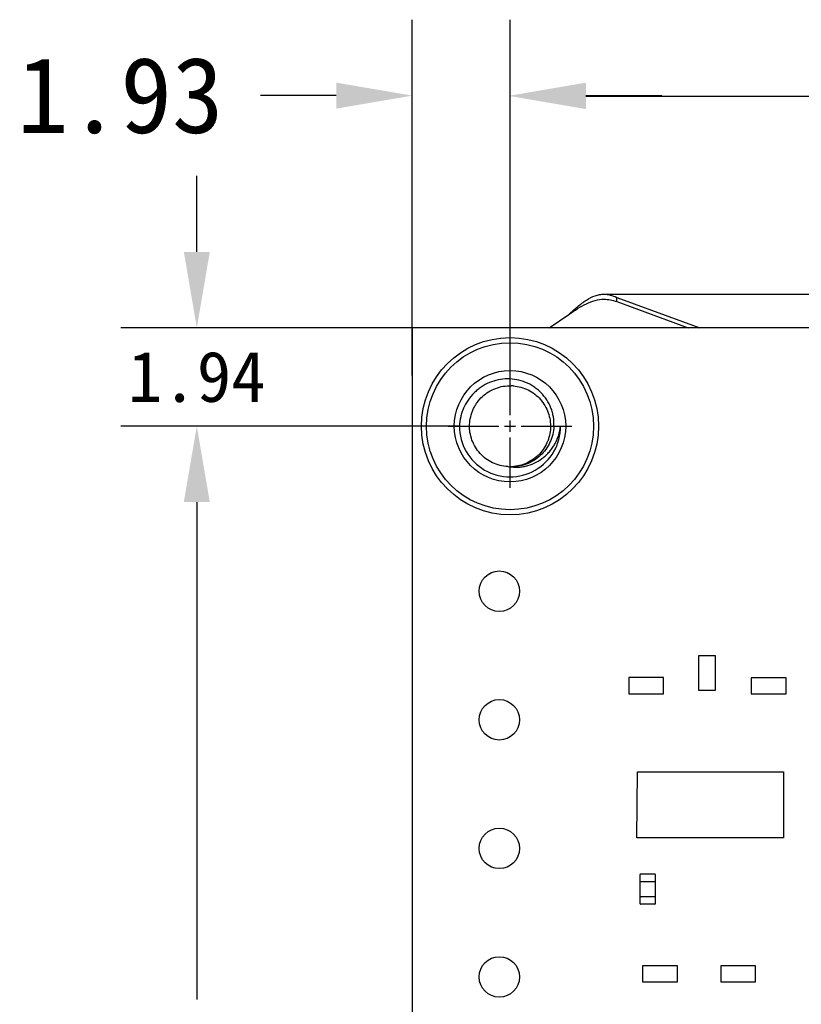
# Model space of a CAD drawing. Header units: millimetres. Extents: x 0 to 297, y 0 to 210.
# Tile 30 of 32: x 192 to 208, y 131 to 150. Entities that reach past the tile are written whole.
import ezdxf

# ---------------------------------------------------------------- set-up
doc = ezdxf.new("R2010")
doc.units = ezdxf.units.MM
doc.header["$LTSCALE"] = 16.335
doc.header["$PDMODE"] = 3
doc.header["$PDSIZE"] = 8
doc.linetypes.add('CENTER2', pattern=[1.125, 0.75, -0.125, 0.125, -0.125])
doc.layers.get('0').update_dxf_attribs({"linetype": 'CONTINUOUS'})
doc.layers.get('Defpoints').update_dxf_attribs({"linetype": 'CONTINUOUS'})
for name, color, linetype in [('BOARD_1_DXF_CONTINUOUS_LINE', 7, 'CONTINUOUS'), ('ESP32C6-1-3-DXF_CONTINUOUS_LINE', 7, 'CONTINUOUS'), ('EXTRUDED-399DXF_CONTINUOUS_LINE', 7, 'CONTINUOUS'), ('EXTRUDED-400DXF_CONTINUOUS_LINE', 7, 'CONTINUOUS'), ('EXTRUDED-883DXF_CONTINUOUS_LINE', 7, 'CONTINUOUS'), ('SMTSO-M2-3_5DXF_CONTINUOUS_LINE', 7, 'CONTINUOUS'), ('USER_LIBRARYDXF_CONTINUOUS_LINE', 7, 'CONTINUOUS')]:
    doc.layers.add(name, color=color, linetype=linetype)
doc.styles.get("Standard").update_dxf_attribs({"font": '仿宋_GB2312.ttf'})
doc.dimstyles.get("Standard").update_dxf_attribs({"dimtxt": 2.5, "dimasz": 3.5, "dimexe": 1.5, "dimexo": 1, "dimtad": 1, "dimdsep": 46, "dimtxsty": 'Standard', "dimblk": '_FILLED', "dimblk1": '_FILLED', "dimblk2": '_FILLED', "dimcen": 0.09, "dimazin": 2, "dimtol": 1, "dimtp": 0.01, "dimtm": 0.01, "dimtfac": 1, "dimtofl": 0, "dimtmove": 0, "dimatfit": 3, "dimldrblk": '_FILLED', "dimfxl": 1, "dimtolj": 1, "dimarcsym": 0})

# ---------------------------------------------------------------- blocks, each defined once
blk = doc.blocks.new('_FILLED')
at = {"color": 0, "linetype": 'ByBlock'}
blk.add_solid([(0, 0), (-1, 0.171), (-1, -0.171)], dxfattribs=at)
blk = doc.blocks.new('*D9')
at = {"color": 0, "lineweight": -2, "transparency": 16777216}
for p, q in [((202.178, 143.132), (202.178, 150.152)), ((224.63, 143.147), (224.63, 150.152)), ((203.678, 148.652), (208.925, 148.652)), ((223.13, 148.652), (216.175, 148.652))]:
    blk.add_line(p, q, dxfattribs=at)
at = {"layer": 'Defpoints', "color": 0, "transparency": 16777216}
for p in [(224.63, 148.652), (202.178, 142.132), (224.63, 142.147)]:
    blk.add_point(p, dxfattribs=at)
at = {"color": 0, "lineweight": -2, "transparency": 16777216, "xscale": 1.5, "yscale": 1.5, "zscale": 1.5, "rotation": 180}
blk.add_blockref('_FILLED', (202.178, 148.652), dxfattribs=at)
at = {"color": 0, "lineweight": -2, "transparency": 16777216, "xscale": 1.5, "yscale": 1.5, "zscale": 1.5}
blk.add_blockref('_FILLED', (224.63, 148.652), dxfattribs=at)
at = {"color": 0, "transparency": 16777216, "insert": (212.55, 148.652), "char_height": 1.5, "attachment_point": 5}
blk.add_mtext('\\A1;22.45', dxfattribs=at)
blk = doc.blocks.new('*U16')
at = {"color": 0, "linetype": 'CENTER2', "transparency": 16777216}
for p, q in [((0, 0.22), (0, 1.22)), ((-1.22, 0), (-0.22, 0)), ((0.22, 0), (1.22, 0)), ((0, -1.22), (0, -0.22))]:
    blk.add_line(p, q, dxfattribs=at)
at = {"color": 0, "linetype": 'Continuous', "transparency": 16777216}
for p, q in [((-0.11, 0), (0.11, 0)), ((0, -0.11), (0, 0.11))]:
    blk.add_line(p, q, dxfattribs=at)
blk = doc.blocks.new('*D18')
at = {"color": 0, "lineweight": -2, "transparency": 16777216}
for p, q in [((200.246, 143.131), (200.246, 150.161)), ((202.178, 143.131), (202.178, 150.161)), ((198.746, 148.661), (197.246, 148.661)), ((203.678, 148.661), (205.178, 148.661))]:
    blk.add_line(p, q, dxfattribs=at)
at = {"layer": 'Defpoints', "color": 0, "transparency": 16777216}
for p in [(202.178, 148.661), (200.246, 142.131), (202.178, 142.131)]:
    blk.add_point(p, dxfattribs=at)
at = {"color": 0, "lineweight": -2, "transparency": 16777216, "xscale": 1.5, "yscale": 1.5, "zscale": 1.5}
blk.add_blockref('_FILLED', (200.246, 148.661), dxfattribs=at)
at = {"color": 0, "lineweight": -2, "transparency": 16777216, "xscale": 1.5, "yscale": 1.5, "zscale": 1.5, "rotation": 180}
blk.add_blockref('_FILLED', (202.178, 148.661), dxfattribs=at)
at = {"color": 0, "transparency": 16777216, "insert": (194.478, 148.661), "char_height": 1.5, "attachment_point": 5}
blk.add_mtext('\\A1;1.93', dxfattribs=at)
blk = doc.blocks.new('*D19')
at = {"color": 0, "lineweight": -2, "transparency": 16777216}
for p, q in [((195.99, 145.575), (195.99, 147.075)), ((201.178, 144.075), (194.49, 144.075)), ((201.178, 142.131), (194.49, 142.131)), ((195.99, 140.631), (195.99, 139.131))]:
    blk.add_line(p, q, dxfattribs=at)
at = {"layer": 'Defpoints', "color": 0, "transparency": 16777216}
for p in [(202.178, 144.075), (195.99, 142.131), (202.178, 142.131)]:
    blk.add_point(p, dxfattribs=at)
at = {"color": 0, "lineweight": -2, "transparency": 16777216, "xscale": 1.5, "yscale": 1.5, "zscale": 1.5}
for p, rotation in [((195.99, 144.075), 270), ((195.99, 142.131), 90)]:
    blk.add_blockref('_FILLED', p, dxfattribs=dict(at, rotation=rotation))
at = {"color": 0, "transparency": 16777216, "insert": (195.99, 143.103), "char_height": 1, "attachment_point": 5}
blk.add_mtext('\\A1;1.94', dxfattribs=at)
blk = doc.blocks.new('*D20')
at = {"color": 0, "lineweight": -2, "transparency": 16777216}
for p, q in [((201.178, 142.131), (194.489, 142.131)), ((195.989, 140.631), (195.989, 130.81)), ((195.989, 118.217), (195.989, 128.06)), ((201.178, 116.717), (194.489, 116.717))]:
    blk.add_line(p, q, dxfattribs=at)
at = {"layer": 'Defpoints', "color": 0, "transparency": 16777216}
for p in [(202.178, 142.131), (195.989, 116.717), (202.178, 116.717)]:
    blk.add_point(p, dxfattribs=at)
at = {"color": 0, "lineweight": -2, "transparency": 16777216, "xscale": 1.5, "yscale": 1.5, "zscale": 1.5}
for p, rotation in [((195.989, 142.131), 90), ((195.989, 116.717), 270)]:
    blk.add_blockref('_FILLED', p, dxfattribs=dict(at, rotation=rotation))
at = {"color": 0, "transparency": 16777216, "insert": (195.989, 129.435), "char_height": 1.5, "attachment_point": 5}
blk.add_mtext('\\A1;25.41', dxfattribs=at)

msp = doc.modelspace()

# ---------------------------------------------------------------- linework, layer by layer
at = {"layer": 'BOARD_1_DXF_CONTINUOUS_LINE', "color": 7, "linetype": 'Continuous'}
for p, q in [((200.246, 144.075), (200.246, 123.775)), ((226.552, 144.075), (200.246, 144.075))]:
    msp.add_line(p, q, dxfattribs=at)
for centre in [(201.967, 138.872), (201.967, 136.332), (201.967, 133.792), (201.967, 131.252)]:
    msp.add_circle(centre, 0.4, dxfattribs=at)
at = {"layer": 'ESP32C6-1-3-DXF_CONTINUOUS_LINE', "color": 7, "linetype": 'Continuous'}
for p, q in [((204.035, 144.739), (223.621, 144.739)), ((204.286, 144.592), (204.286, 144.676)), ((204.286, 144.676), (205.929, 144.075)), ((204.286, 144.592), (205.699, 144.075)), ((202.951, 144.075), (203.34, 144.339))]:
    msp.add_line(p, q, dxfattribs=at)
for points, knots in [([(203.34, 144.339), (203.397, 144.391), (203.508, 144.491), (203.678, 144.623), (203.827, 144.702), (203.947, 144.734), (204.006, 144.739), (204.035, 144.739)], [0, 0, 0, 0, 0.282573, 0.547159, 0.784075, 0.893633, 1, 1, 1, 1]), ([(204.035, 144.739), (204.077, 144.739), (204.164, 144.727), (204.246, 144.696), (204.286, 144.676)], [0, 0, 0, 0, 0.485859, 1, 1, 1, 1]), ([(203.34, 144.339), (203.398, 144.378), (203.51, 144.454), (203.681, 144.553), (203.856, 144.622), (203.976, 144.639), (204.035, 144.639)], [0, 0, 0, 0, 0.271121, 0.530418, 0.771916, 1, 1, 1, 1]), ([(204.035, 144.639), (204.077, 144.639), (204.163, 144.63), (204.245, 144.607), (204.286, 144.592)], [0, 0, 0, 0, 0.49197, 1, 1, 1, 1])]:
    msp.add_open_spline(points, degree=3, knots=knots, dxfattribs=at)
at = {"layer": 'EXTRUDED-399DXF_CONTINUOUS_LINE', "color": 7, "linetype": 'Continuous'}
for p, q in [((205.91, 136.91), (205.91, 137.6)), ((205.91, 137.6), (206.23, 137.6)), ((206.23, 137.6), (206.23, 136.91)), ((206.23, 136.91), (205.91, 136.91))]:
    msp.add_line(p, q, dxfattribs=at)
at = {"layer": 'EXTRUDED-400DXF_CONTINUOUS_LINE', "color": 7, "linetype": 'Continuous'}
for p, q in [((204.523, 137.166), (204.523, 136.845)), ((205.212, 137.166), (204.523, 137.166)), ((205.212, 136.845), (205.212, 137.166)), ((206.943, 137.163), (206.943, 136.843)), ((207.633, 137.163), (206.943, 137.163)), ((207.633, 136.843), (207.633, 137.163)), ((204.523, 136.845), (205.212, 136.845)), ((206.943, 136.843), (207.633, 136.843)), ((204.797, 131.473), (204.797, 131.153)), ((205.486, 131.473), (204.797, 131.473)), ((205.486, 131.153), (205.486, 131.473)), ((206.341, 131.473), (206.341, 131.153)), ((207.03, 131.473), (206.341, 131.473)), ((207.03, 131.153), (207.03, 131.473)), ((204.797, 131.153), (205.486, 131.153)), ((206.341, 131.153), (207.03, 131.153))]:
    msp.add_line(p, q, dxfattribs=at)
at = {"layer": 'EXTRUDED-883DXF_CONTINUOUS_LINE', "color": 7, "linetype": 'Continuous'}
for p, q in [((204.684, 134.001), (204.697, 135.301)), ((204.697, 135.301), (207.584, 135.301)), ((207.584, 135.301), (207.584, 134.001)), ((207.584, 134.001), (204.684, 134.001))]:
    msp.add_line(p, q, dxfattribs=at)
at = {"layer": 'SMTSO-M2-3_5DXF_CONTINUOUS_LINE', "color": 7, "linetype": 'Continuous'}
for radius in [1.75, 1.65, 1.1]:
    msp.add_circle((202.178, 142.131), radius, dxfattribs=at)
for centre, radius, start, end in [((202.178, 142.128), 0.804, 85.2517, 88.4194), ((202.178, 142.131), 1, 179.9458, 359.9458), ((202.178, 142.132), 0.801, 266.8656, 269.9704)]:
    msp.add_arc(centre, radius, start, end, dxfattribs=at)
for points, knots in [([(203.045, 142.131), (203.048, 142.192), (203.043, 142.284), (203.017, 142.403), (202.979, 142.52), (202.909, 142.657), (202.812, 142.776), (202.722, 142.859), (202.623, 142.931), (202.487, 143.003), (202.311, 143.055), (202.127, 143.072), (201.944, 143.052), (201.768, 142.997), (201.633, 142.924), (201.534, 142.851), (201.444, 142.769), (201.345, 142.651), (201.271, 142.517), (201.227, 142.403), (201.194, 142.285), (201.181, 142.193), (201.178, 142.132)], [0, 0, 0, 0, 0.062462, 0.093735, 0.125008, 0.187475, 0.249944, 0.28122, 0.312497, 0.374973, 0.437451, 0.499931, 0.562414, 0.624899, 0.687386, 0.718667, 0.749948, 0.81244, 0.874935, 0.906215, 0.937498, 1, 1, 1, 1]), ([(202.134, 141.333), (202.083, 141.336), (201.979, 141.351), (201.832, 141.405), (201.698, 141.485), (201.582, 141.59), (201.489, 141.716), (201.422, 141.857), (201.389, 141.983), (201.378, 142.087), (201.378, 142.19), (201.396, 142.319), (201.438, 142.443), (201.486, 142.535), (201.543, 142.622), (201.629, 142.72), (201.753, 142.815), (201.893, 142.884), (202.044, 142.925), (202.148, 142.932), (202.2, 142.931)], [0, 0, 0, 0, 0.062511, 0.124993, 0.187483, 0.249978, 0.312466, 0.374953, 0.437447, 0.468731, 0.500014, 0.562499, 0.624989, 0.656274, 0.687557, 0.750045, 0.81253, 0.875024, 0.937514, 1, 1, 1, 1]), ([(202.245, 142.929), (202.295, 142.924), (202.396, 142.906), (202.54, 142.851), (202.67, 142.769), (202.782, 142.664), (202.872, 142.54), (202.937, 142.4), (202.974, 142.251), (202.983, 142.098), (202.965, 141.971), (202.937, 141.873), (202.899, 141.778), (202.836, 141.667), (202.735, 141.55), (202.615, 141.455), (202.478, 141.385), (202.331, 141.341), (202.229, 141.331), (202.178, 141.331)], [0, 0, 0, 0, 0.062499, 0.124998, 0.18749, 0.249985, 0.312484, 0.374979, 0.437469, 0.499967, 0.562466, 0.593748, 0.625029, 0.687523, 0.750023, 0.812517, 0.875007, 0.937503, 1, 1, 1, 1]), ([(203.045, 142.131), (203.042, 142.076), (203.026, 141.967), (202.972, 141.812), (202.889, 141.67), (202.78, 141.547), (202.649, 141.447), (202.501, 141.375), (202.342, 141.334), (202.232, 141.329), (202.178, 141.331)], [0, 0, 0, 0, 0.125018, 0.25003, 0.375039, 0.500042, 0.625042, 0.750041, 0.875013, 1, 1, 1, 1]), ([(202.178, 141.331), (202.207, 141.327), (202.266, 141.321), (202.355, 141.321), (202.444, 141.332), (202.56, 141.358), (202.699, 141.414), (202.823, 141.497), (202.911, 141.577), (202.971, 141.643), (203.025, 141.715), (203.086, 141.817), (203.145, 141.954), (203.171, 142.071), (203.178, 142.13)], [0, 0, 0, 0, 0.062386, 0.12482, 0.187261, 0.249726, 0.374543, 0.499439, 0.561992, 0.624559, 0.687143, 0.749741, 0.874837, 1, 1, 1, 1])]:
    msp.add_open_spline(points, degree=3, knots=knots, dxfattribs=at)
at = {"layer": 'USER_LIBRARYDXF_CONTINUOUS_LINE', "color": 7, "linetype": 'Continuous'}
for p, q in [((204.748, 133.137), (204.748, 133.277)), ((204.758, 133.287), (205.038, 133.287)), ((205.048, 133.277), (205.048, 133.137)), ((204.748, 133.137), (205.048, 133.137)), ((204.753, 132.837), (204.753, 133.137)), ((205.043, 133.137), (205.043, 132.837)), ((204.748, 132.697), (204.748, 132.837)), ((205.048, 132.837), (204.748, 132.837)), ((205.038, 132.687), (204.758, 132.687)), ((205.048, 132.837), (205.048, 132.697))]:
    msp.add_line(p, q, dxfattribs=at)
for centre, start, end in [((204.758, 133.277), 90, 180), ((205.038, 133.277), 0, 90), ((204.758, 132.697), 180, 270), ((205.038, 132.697), 270, 0)]:
    msp.add_arc(centre, 0.01, start, end, dxfattribs=at)

# ---------------------------------------------------------------- block references
at = {"color": 1, "linetype": 'CENTER2'}
msp.add_blockref('*U16', (202.178, 142.131), dxfattribs=at)

# ---------------------------------------------------------------- dimensions: what is measured, and where the dimension line sits
at = {"color": 4}
for base, p1, p2, picture, middle in [((202.178, 148.661), (200.246, 142.131), (202.178, 142.131), '*D18', (194.478, 148.661)), ((224.63, 148.652), (202.178, 142.132), (224.63, 142.147), '*D9', (212.55, 148.652))]:
    dim = msp.add_linear_dim(base=base, p1=p1, p2=p2, dimstyle='Standard', override={"dimtxt": 1.5, "dimasz": 1.5, "dimtad": 0, "dimzin": 0, "dimcen": 2.673, "dimadec": 0, "dimazin": 0, "dimtol": 0, "dimtzin": 0}, dxfattribs=at)
    dim.commit()
    dim.dimension.update_dxf_attribs({"geometry": picture, "text_midpoint": middle, "dimtype": 160})
for base, p1, p2, override, picture, middle in [((195.99, 142.131), (202.178, 144.075), (202.178, 142.131), {"dimtxt": 1, "dimasz": 1.5, "dimtad": 0, "dimtih": 1, "dimtoh": 1, "dimzin": 0, "dimcen": 2.673, "dimadec": 0, "dimazin": 0, "dimtol": 0, "dimtzin": 0}, '*D19', (195.99, 143.103)), ((195.989, 116.717), (202.178, 142.131), (202.178, 116.717), {"dimtxt": 1.5, "dimasz": 1.5, "dimtad": 0, "dimtih": 1, "dimtoh": 1, "dimzin": 0, "dimcen": 2.673, "dimadec": 0, "dimazin": 0, "dimtol": 0, "dimtzin": 0}, '*D20', (195.989, 129.435))]:
    dim = msp.add_linear_dim(base=base, p1=p1, p2=p2, angle=90, dimstyle='Standard', override=override, dxfattribs=at)
    dim.commit()
    dim.dimension.update_dxf_attribs({"geometry": picture, "text_midpoint": middle, "dimtype": 160})

doc.saveas('drawing.dxf')
